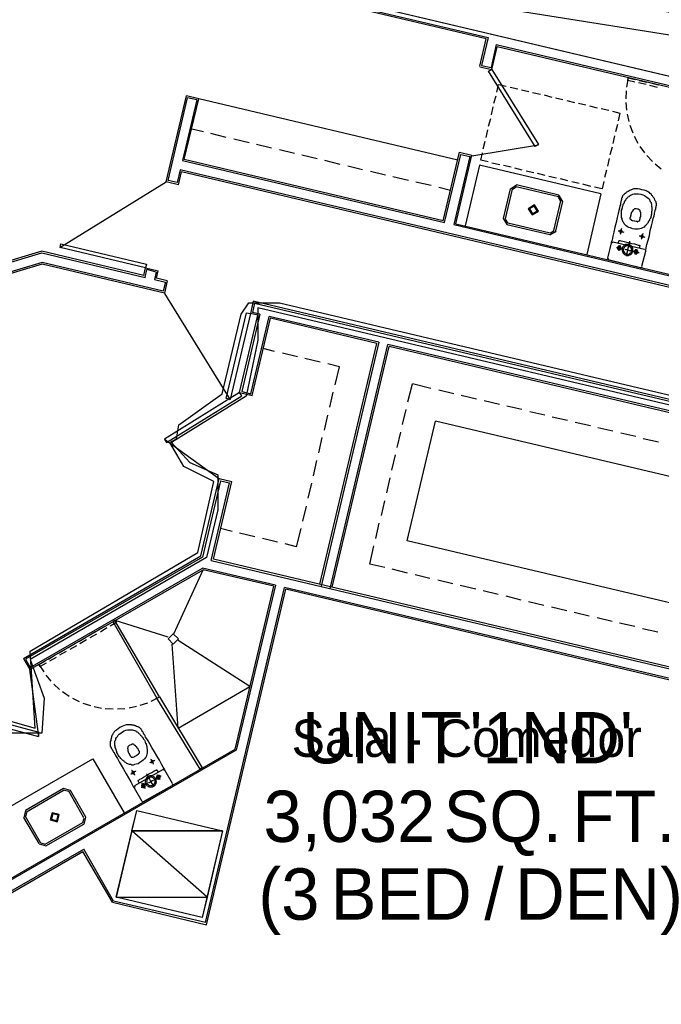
# Model space of a CAD drawing. Header units: feet. Extents: x -79 to 198, y -22 to 181.
# Tile 43 of 203: x 26 to 47, y 26 to 58. Entities that reach past the tile are written whole.
import ezdxf
from ezdxf.enums import TextEntityAlignment as Align

# ---------------------------------------------------------------- set-up
doc = ezdxf.new("R2010")
doc.units = ezdxf.units.FT
for name, color, linetype in [('A-AREA-COMUN', 252, 'CONTINUOUS'), ('A-AREA-UNIDAD', 30, 'CONTINUOUS'), ('A-LINEA', 7, 'CONTINUOUS'), ('A-MURO-CONCRETO', 8, 'CONTINUOUS'), ('A-NOMBRE-ESPACIO', 2, 'CONTINUOUS'), ('A-TEXTO-PDF', 3, 'CONTINUOUS')]:
    doc.layers.add(name, color=color, linetype=linetype)

msp = doc.modelspace()

# ---------------------------------------------------------------- linework, layer by layer
at = {"layer": 'A-AREA-COMUN'}
msp.add_lwpolyline([(24.32, 35.8044), (26.592, 35.1644), (26.432, 37.6356), (31.808, 40.8), (32.32, 43.0756), (31.36, 43.5556), (30.912, 44.32), (31.12, 44.4444), (31.2, 44.8889), (32.592, 45.8844), (33.2, 48.4444), (33.44, 48.8), (34.432, 48.8), (54.048, 44.16)], dxfattribs=at)
at = {"layer": 'A-AREA-UNIDAD'}
msp.add_lwpolyline([(53.92, 43.8756), (33.728, 48.64), (33.728, 47.6089), (33.36, 45.8133), (30.96, 44.32), (31.552, 43.68), (32.448, 43.2889), (32.448, 42.1689), (32.08, 40.64), (26.432, 37.3689), (26.88, 36.1244), (26.8, 35.0044), (25.76, 35.0044), (23.872, 35.4844), (21.28, 33.9556), (21.2, 33.6), (21.52, 33.4756), (21.408, 31.8756), (23.072, 28.9244), (23.392, 28.8356), (23.392, 28.4089), (25.28, 25.4756)], dxfattribs=at)
at = {"layer": 'A-LINEA'}
for p, q in [((32.32, 59.3911), (41.12, 57.3111)), ((41.0533, 57.2711), (32.36, 59.3244)), ((40.8533, 56.3911), (41.0533, 57.2711)), ((41.12, 57.3111), (40.9067, 56.4178)), ((41.3733, 57.0844), (41.2133, 56.3511)), ((41.24, 56.2844), (41.4133, 57.0178)), ((41.3733, 57.0844), (51.36, 54.7244)), ((51.2933, 54.6844), (41.4133, 57.0178)), ((40.8533, 56.3778), (41.24, 56.2844)), ((40.9067, 56.4178), (41.2133, 56.3511)), ((45.6133, 56.0178), (45.84, 55.9644)), ((45.96, 55.9378), (46.2133, 55.8844)), ((41.8267, 55.7244), (42.0667, 55.6711)), ((42.1867, 55.6311), (42.4267, 55.5778)), ((45.5467, 55.6044), (45.5333, 55.3511)), ((46.1867, 55.8044), (45.9467, 55.8578)), ((46.5467, 55.7111), (46.3067, 55.7778)), ((46.3333, 55.8578), (46.5733, 55.7911)), ((30.7867, 52.6844), (31.44, 55.4444)), ((30.8533, 52.7244), (31.48, 55.3778)), ((31.7733, 55.3111), (31.32, 53.3644)), ((31.3733, 53.4044), (31.84, 55.3511)), ((31.84, 55.3511), (31.44, 55.4444)), ((31.7733, 55.3111), (31.48, 55.3778)), ((40.1467, 53.3778), (31.84, 55.3511)), ((41.3067, 55.2044), (41.3733, 55.4444)), ((42.5467, 55.5511), (42.8, 55.4978)), ((42.92, 55.4711), (43.16, 55.4044)), ((43.28, 55.3778), (43.52, 55.3244)), ((43.64, 55.2978), (43.8933, 55.2311)), ((41.2267, 54.8311), (41.28, 55.0844)), ((44.0133, 55.2044), (44.2533, 55.1511)), ((44.3733, 55.1244), (44.6133, 55.0578)), ((44.7467, 55.0311), (44.9867, 54.9778)), ((45.5333, 55.2311), (45.56, 54.9778)), ((41.1333, 54.4711), (41.2, 54.7111)), ((45.5733, 54.8578), (45.6267, 54.6178)), ((31.9867, 54.2844), (31.6133, 54.3778)), ((41.0533, 54.1111), (41.1067, 54.3511)), ((45.2667, 54.5244), (45.2, 54.2844)), ((45.6667, 54.4978), (45.76, 54.2578)), ((32.72, 54.1111), (32.2267, 54.2311)), ((33.4533, 53.9378), (32.96, 54.0578)), ((45.1733, 54.1644), (45.12, 53.9111)), ((45.8, 54.1511), (45.92, 53.9244)), ((34.1733, 53.7644), (33.6933, 53.8844)), ((34.9067, 53.5911), (34.4267, 53.7111)), ((40.5946, 53.5205), (42.7353, 53.867)), ((40.96, 53.7378), (41.0267, 53.9911)), ((45.0933, 53.7911), (45.0267, 53.5511)), ((45.9867, 53.8178), (46.1333, 53.6178)), ((39.68, 51.4311), (31.3733, 53.4044)), ((35.64, 53.4178), (35.1467, 53.5378)), ((39.68, 51.4311), (40.2, 53.6311)), ((39.72, 51.3778), (40.24, 53.5644)), ((40.5333, 53.4978), (40.0133, 51.3111)), ((40.08, 51.3378), (40.6, 53.5378)), ((40.2, 53.6311), (40.6, 53.5378)), ((40.24, 53.5644), (40.5333, 53.4978)), ((45, 53.4311), (44.9467, 53.1911)), ((46.2133, 53.5244), (46.3867, 53.3378)), ((31.24, 53.0711), (31.1467, 52.6578)), ((59.1333, 46.4711), (31.24, 53.0711)), ((31.32, 53.3644), (39.72, 51.3778)), ((36.3733, 53.2444), (35.88, 53.3644)), ((37.0933, 53.0711), (36.6133, 53.1911)), ((40.84, 53.2178), (40.3867, 51.2711)), ((44.7333, 52.2978), (40.84, 53.2178)), ((41.4933, 53.2311), (41.24, 53.2844)), ((41.8533, 53.1511), (41.6133, 53.2044)), ((42.2133, 53.0578), (41.9733, 53.1244)), ((44.92, 53.0578), (44.8533, 52.8178)), ((46.48, 53.2578), (46.6667, 53.0978)), ((31.1867, 52.5911), (31.28, 53.0044)), ((59.1733, 46.4044), (31.28, 53.0044)), ((37.8267, 52.8978), (37.3467, 53.0178)), ((38.56, 52.7244), (38.0667, 52.8444)), ((42.5867, 52.9778), (42.3333, 53.0311)), ((42.9467, 52.8844), (42.7067, 52.9511)), ((43.3067, 52.8044), (43.0667, 52.8578)), ((43.68, 52.7111), (43.44, 52.7778)), ((30.7923, 52.675), (27.3828, 50.5701)), ((31.1867, 52.5911), (30.7867, 52.6844)), ((31.1467, 52.6578), (30.8533, 52.7244)), ((39.2933, 52.5644), (38.8, 52.6711)), ((39.9067, 52.4044), (39.5333, 52.4978)), ((41.8267, 52.4578), (41.6, 51.5111)), ((41.8933, 52.4444), (41.6667, 51.4978)), ((42.0317, 52.5733), (41.8311, 52.4495)), ((42.0164, 52.5084), (41.896, 52.4341)), ((43.3733, 52.2044), (42.0133, 52.5244)), ((43.3867, 52.2578), (42.0267, 52.5911)), ((44.04, 52.6311), (43.8, 52.6844)), ((44.4133, 52.5378), (44.16, 52.6044)), ((44.7733, 52.4578), (44.5333, 52.5111)), ((44.8267, 52.6978), (44.7733, 52.4578)), ((43.4506, 52.0681), (43.3764, 52.1884)), ((43.5155, 52.0527), (43.3917, 52.2533)), ((44.7333, 52.2978), (44.28, 50.3511)), ((43.2267, 51.1244), (43.4533, 52.0711)), ((43.2933, 51.1111), (43.52, 52.0578)), ((41.6045, 51.5028), (41.7283, 51.3023)), ((41.6694, 51.4875), (41.7436, 51.3671)), ((40.0133, 51.3111), (49.9867, 48.9511)), ((41.72, 51.3111), (43.0933, 50.9911)), ((41.7467, 51.3644), (43.1067, 51.0444)), ((43.1016, 50.9823), (43.3022, 51.1061)), ((43.117, 51.0471), (43.2373, 51.1214)), ((45.0667, 50.7244), (44.9467, 50.2311)), ((45.1241, 50.7499), (45.0679, 50.7152)), ((46.1333, 50.5111), (45.12, 50.7511)), ((26.8, 50.4578), (16.2133, 47.2844)), ((16.2267, 47.2311), (26.8, 50.4044)), ((30.08, 49.6844), (26.8, 50.4578)), ((26.8, 50.4044), (30.12, 49.6178)), ((44.9479, 50.2352), (44.9826, 50.179)), ((46.0533, 49.9778), (46.1733, 50.4578)), ((46.1854, 50.4537), (46.1507, 50.5099)), ((26.8133, 50.0978), (16.3067, 46.9378)), ((26.8133, 50.0444), (16.32, 46.8978)), ((30.6933, 49.1778), (26.8133, 50.0978)), ((30.7333, 49.1111), (26.8133, 50.0444)), ((44.9733, 50.1911), (46, 49.9378)), ((46.0093, 49.9257), (46.0654, 49.9604)), ((30.12, 49.6178), (30.1733, 49.8711)), ((30.4667, 49.7911), (30.1733, 49.8711)), ((30.4667, 49.7911), (30.4133, 49.5511)), ((30.48, 49.5911), (30.5333, 49.8311)), ((30.8267, 49.5111), (30.48, 49.5911)), ((30.4133, 49.5511), (30.7733, 49.4711)), ((30.7733, 49.4711), (30.6933, 49.1778)), ((30.8267, 49.5111), (30.7333, 49.1111)), ((30.7428, 49.1034), (32.8477, 45.6939)), ((33.5867, 48.8578), (33.4933, 48.4578)), ((33.6267, 48.7911), (33.56, 48.4978)), ((54.2267, 43.9778), (33.5867, 48.8578)), ((33.6267, 48.7911), (54.16, 43.9378)), ((33.1467, 45.9244), (33.7333, 48.4044)), ((33.8, 48.4444), (33.2133, 45.9644)), ((33.7333, 48.4044), (33.4933, 48.4578)), ((33.5067, 45.8844), (34.0933, 48.3644)), ((33.8, 48.4444), (33.56, 48.4978)), ((37.6133, 47.5378), (34.0933, 48.3644)), ((33.5467, 45.8311), (34.1333, 48.3111)), ((37.5467, 47.4978), (34.1333, 48.3111)), ((35.72, 39.7778), (37.5467, 47.4978)), ((37.6133, 47.5378), (35.76, 39.7111)), ((36.0533, 39.6444), (37.9067, 47.4711)), ((36.12, 39.6844), (37.9467, 47.4044)), ((53.8, 43.7111), (37.9067, 47.4711)), ((53.7333, 43.6711), (37.9467, 47.4044)), ((34.2667, 47.2444), (33.9067, 47.3378)), ((35, 47.0711), (34.52, 47.1911)), ((35.7333, 46.8978), (35.24, 47.0178)), ((36.3467, 46.7511), (35.9733, 46.8444)), ((36.2133, 46.1778), (36.3467, 46.7511)), ((38.5467, 45.6311), (38.6933, 46.2044)), ((39.28, 46.0578), (38.6933, 46.2044)), ((33.1467, 45.9244), (33.5467, 45.8311)), ((33.2133, 45.9644), (33.5067, 45.8844)), ((36.04, 45.4578), (36.1467, 45.9378)), ((40.0133, 45.8844), (39.5333, 46.0044)), ((40.7467, 45.7111), (40.2533, 45.8311)), ((41.48, 45.5378), (40.9867, 45.6578)), ((42.2, 45.3778), (41.72, 45.4844)), ((35.8667, 44.7244), (35.9733, 45.2044)), ((38.3733, 44.8978), (38.4933, 45.3778)), ((42.9333, 45.2044), (42.4533, 45.3111)), ((38.52, 41.1644), (39.4267, 45.0044)), ((51.3333, 42.1911), (39.4267, 45.0044)), ((43.6667, 45.0311), (43.1733, 45.1378)), ((44.4, 44.8578), (43.9067, 44.9644)), ((38.2, 44.1644), (38.32, 44.6578)), ((45.12, 44.6844), (44.64, 44.7911)), ((45.8533, 44.5111), (45.3733, 44.6178)), ((30.7424, 44.4294), (32.501, 43.1605)), ((35.6933, 43.9911), (35.8, 44.4844)), ((46.5867, 44.3378), (46.0933, 44.4444)), ((38.0267, 43.4311), (38.1467, 43.9244)), ((35.52, 43.2578), (35.6267, 43.7511)), ((31.9067, 40.6844), (32.4933, 43.1644)), ((32.5333, 43.0978), (31.96, 40.6444)), ((32.24, 40.5378), (32.8267, 43.0311)), ((32.3067, 40.5778), (32.8933, 43.0711)), ((32.4933, 43.1644), (32.8933, 43.0711)), ((32.5333, 43.0978), (32.8267, 43.0311)), ((35.3467, 42.5378), (35.4667, 43.0178)), ((37.8667, 42.7111), (37.9733, 43.1911)), ((37.6933, 41.9778), (37.8, 42.4578)), ((35.1733, 41.8044), (35.2933, 42.2844)), ((37.52, 41.2444), (37.6267, 41.7378)), ((32.9067, 41.4711), (32.5333, 41.5644)), ((33.64, 41.2978), (33.1467, 41.4178)), ((34.9733, 40.9778), (35.12, 41.5644)), ((34.36, 41.1244), (33.88, 41.2444)), ((34.9733, 40.9778), (34.6133, 41.0711)), ((47.5067, 39.0444), (38.52, 41.1644)), ((37.32, 40.4178), (37.4533, 41.0044)), ((26.2133, 37.3911), (31.9067, 40.6844)), ((31.96, 40.6444), (26.28, 37.3778)), ((32.24, 40.5378), (46.9867, 37.0578)), ((47.04, 37.0978), (32.3067, 40.5778)), ((26.4133, 37.0444), (31.9733, 40.2444)), ((26.4267, 37.1111), (31.96, 40.2978)), ((31.04, 38.1911), (31.9733, 40.2444)), ((34.2933, 39.7511), (31.96, 40.2978)), ((34.24, 39.7111), (31.9733, 40.2444)), ((37.8, 40.3111), (37.32, 40.4178)), ((38.5333, 40.1378), (38.04, 40.2578)), ((39.2533, 39.9644), (38.7733, 40.0844)), ((39.9867, 39.7911), (39.5067, 39.9111)), ((32.0533, 28.9244), (34.5867, 39.6711)), ((33, 34.4844), (34.24, 39.7111)), ((34.2933, 39.7511), (33.04, 34.4578)), ((46.9067, 36.7644), (34.5867, 39.6711)), ((46.9467, 36.6978), (34.6267, 39.6178)), ((40.72, 39.6178), (40.2267, 39.7378)), ((41.44, 39.4444), (40.96, 39.5644)), ((42.1733, 39.2711), (41.6933, 39.3911)), ((42.9067, 39.0978), (42.4133, 39.2178)), ((43.64, 38.9244), (43.1467, 39.0444)), ((44.36, 38.7511), (43.88, 38.8711)), ((30.8533, 38.0844), (29.16, 38.6178)), ((45.0933, 38.5778), (44.6133, 38.6978)), ((28.3067, 38.1378), (28.52, 38.2578)), ((28.6267, 38.3244), (28.8533, 38.4444)), ((28.8933, 38.3778), (28.68, 38.2444)), ((45.8267, 38.4178), (45.3333, 38.5244)), ((46.56, 38.2444), (46.0667, 38.3511)), ((27.9867, 37.9378), (28.2, 38.0711)), ((28.24, 37.9911), (28.0267, 37.8711)), ((28.56, 38.1778), (28.3467, 38.0578)), ((33.48, 36.4978), (31.1733, 37.9778)), ((27.3333, 37.5644), (27.5467, 37.6978)), ((27.5867, 37.6178), (27.3733, 37.4978)), ((27.6533, 37.7511), (27.88, 37.8844)), ((27.92, 37.8044), (27.7067, 37.6844)), ((31.1733, 35.1644), (30.9867, 37.8578)), ((26.2133, 37.3911), (26.4133, 37.0444)), ((26.28, 37.3778), (26.4267, 37.1111)), ((26.7067, 37.2044), (26.9067, 37.3244)), ((27.0133, 37.3778), (27.2267, 37.5111)), ((27.2667, 37.4311), (27.0533, 37.3111)), ((26.7028, 34.8887), (26.4217, 37.0389)), ((26.9333, 36.8578), (27.0933, 36.6711)), ((27.1867, 36.5778), (27.3733, 36.4044)), ((27.4667, 36.3378), (27.68, 36.1911)), ((31.1733, 35.1644), (33.48, 36.4978)), ((27.7867, 36.1244), (28, 36.0178)), ((30.3067, 36.0311), (30.5733, 36.1644)), ((30.5067, 36.1911), (30.5067, 36.1911)), ((30.56, 36.1111), (30.56, 36.1111)), ((28.12, 35.9644), (28.36, 35.8844)), ((28.48, 35.8578), (28.72, 35.8044)), ((28.84, 35.7911), (29.0933, 35.7778)), ((29.2267, 35.7778), (29.4667, 35.7911)), ((29.6, 35.8178), (29.84, 35.8711)), ((29.96, 35.8978), (30.2, 35.9778)), ((23.7867, 29.1778), (33, 34.4844)), ((33.04, 34.4578), (23.8133, 29.1378)), ((24.9733, 32.1778), (28.44, 34.1778)), ((28.44, 34.1778), (29.44, 32.4444)), ((30.6933, 33.8311), (29.7733, 33.3111)), ((30.7538, 33.8077), (30.69, 33.8249)), ((31, 33.3911), (30.7467, 33.8178)), ((31.88, 33.8978), (31.88, 33.8978)), ((27.4933, 33.2311), (26.28, 32.5244)), ((27.52, 33.1778), (26.3067, 32.4711)), ((27.7244, 33.161), (27.4968, 33.2222)), ((27.6666, 33.1277), (27.5301, 33.1644)), ((28.2133, 32.3111), (27.72, 33.1644)), ((29.76, 33.2444), (30.0133, 32.8178)), ((29.7834, 33.3049), (29.7662, 33.2411)), ((30.0667, 32.8044), (30.9867, 33.3244)), ((30.99, 33.3173), (31.0071, 33.3811)), ((28.1467, 32.2844), (27.6667, 33.1378)), ((30.0196, 32.8145), (30.0833, 32.7973)), ((26.2133, 32.2978), (26.7067, 31.4578)), ((26.2834, 32.5155), (26.2223, 32.2879)), ((26.2667, 32.3378), (26.76, 31.4844)), ((26.3167, 32.4578), (26.28, 32.3212)), ((28.1233, 32.1378), (28.16, 32.2744)), ((28.1566, 32.08), (28.2177, 32.3077)), ((26.9067, 31.4444), (28.12, 32.1378)), ((26.9333, 31.3911), (28.1467, 32.0844)), ((23.9733, 28.8711), (28.1467, 31.2844)), ((26.7156, 31.4479), (26.9432, 31.3867)), ((26.7734, 31.4812), (26.9099, 31.4445)), ((29.1067, 29.6178), (28.1467, 31.2844)), ((24, 28.8311), (28.12, 31.2044)), ((29.0667, 29.5778), (28.12, 31.2044)), ((32.0533, 28.9244), (29.1067, 29.6178))]:
    msp.add_line(p, q, dxfattribs=at)
for points in [[(29.96, 60.0978), (55.9867, 53.9378), (56.44, 55.8844), (30.4267, 62.0444), (29.96, 60.0978)], [(41.24, 56.2844), (42.7333, 53.8844), (42.6267, 53.8178), (41.1333, 56.2311), (41.24, 56.2844)], [(45.8267, 55.8844), (45.6, 55.9378), (45.6133, 56.0178), (45.56, 55.7244)], [(41.4, 55.5644), (41.4533, 55.8044), (41.6933, 55.7511)], [(45.1067, 54.9511), (45.3467, 54.8844), (45.2933, 54.6444)], [(40.08, 51.3378), (49.9467, 49.0044), (51.2933, 54.6844)], [(41.12, 53.3244), (40.88, 53.3778), (40.9333, 53.6178)], [(46.1733, 50.4578), (46.1733, 50.4844), (46.1867, 50.5644), (46.2133, 50.6711), (46.2533, 50.8178), (46.2933, 50.9644), (46.32, 51.1244), (46.36, 51.2711), (46.3867, 51.4044), (46.4133, 51.5111), (46.44, 51.5911), (46.4533, 51.6444), (46.4533, 51.6844), (46.4667, 51.7244), (46.4667, 51.7378), (46.48, 51.7511), (46.48, 51.7644), (46.48, 51.7778), (46.48, 51.7911), (46.4933, 51.8044), (46.4933, 51.8311), (46.4933, 51.8444), (46.4933, 51.8578), (46.5067, 51.8711), (46.5067, 51.8844), (46.5067, 51.8978), (46.5067, 51.9111), (46.52, 51.9244), (46.52, 51.9511), (46.52, 51.9644), (46.52, 51.9778), (46.52, 51.9911), (46.5067, 52.0044), (46.5067, 52.0178), (46.5067, 52.0444), (46.4933, 52.0578), (46.48, 52.0711), (46.48, 52.0844), (46.4667, 52.1111), (46.4533, 52.1244), (46.4533, 52.1378), (46.44, 52.1644), (46.4267, 52.1778), (46.4133, 52.1911), (46.4, 52.2178), (46.3867, 52.2311), (46.3733, 52.2444), (46.36, 52.2711), (46.3467, 52.2978), (46.32, 52.3111), (46.2933, 52.3378), (46.2667, 52.3511), (46.2267, 52.3778), (46.1867, 52.3911), (46.12, 52.4178), (46.0533, 52.4311), (45.9867, 52.4444), (45.92, 52.4578), (45.8667, 52.4578), (45.8267, 52.4578), (45.7867, 52.4578), (45.76, 52.4444), (45.72, 52.4311), (45.7067, 52.4311), (45.68, 52.4178), (45.6533, 52.4044), (45.64, 52.3911), (45.6133, 52.3778), (45.6, 52.3778), (45.5867, 52.3644), (45.56, 52.3511), (45.5467, 52.3378), (45.5333, 52.3244), (45.52, 52.3111), (45.5067, 52.3111), (45.4933, 52.2978), (45.48, 52.2844), (45.4667, 52.2711), (45.4533, 52.2578), (45.44, 52.2444), (45.4267, 52.2311), (45.4267, 52.2178), (45.4133, 52.2044), (45.4133, 52.1911), (45.4133, 52.1778), (45.4, 52.1644), (45.4, 52.1511), (45.4, 52.1378), (45.4, 52.1111), (45.3867, 52.0978), (45.3867, 52.0844), (45.3867, 52.0711), (45.3733, 52.0578), (45.3733, 52.0444), (45.3733, 52.0311), (45.3733, 52.0178), (45.36, 52.0044), (45.36, 51.9778), (45.36, 51.9511), (45.3467, 51.9111), (45.3333, 51.8444), (45.3067, 51.7644), (45.2933, 51.6711), (45.2533, 51.5378), (45.2267, 51.3778), (45.1867, 51.2311), (45.1467, 51.0711), (45.12, 50.9378), (45.0933, 50.8178), (45.0667, 50.7511), (45.0667, 50.7244)], [(45.7467, 51.1778), (45.68, 51.2044), (45.6267, 51.2178), (45.5867, 51.2444), (45.5467, 51.2711), (45.5067, 51.3111), (45.48, 51.3378), (45.4667, 51.3644), (45.4533, 51.3911), (45.44, 51.4178), (45.4267, 51.4444), (45.4133, 51.4711), (45.4133, 51.4978), (45.4133, 51.5111), (45.4, 51.5378), (45.4, 51.5644), (45.4, 51.5778), (45.4, 51.6044), (45.4, 51.6178), (45.4, 51.6444), (45.4, 51.6578), (45.4, 51.6844), (45.4, 51.7111), (45.4, 51.7244), (45.4, 51.7511), (45.4, 51.7778), (45.4133, 51.8044), (45.4133, 51.8311), (45.4267, 51.8578), (45.4267, 51.8844), (45.44, 51.9111), (45.4533, 51.9378), (45.4533, 51.9644), (45.4667, 51.9911), (45.48, 52.0044), (45.4933, 52.0311), (45.4933, 52.0444), (45.5067, 52.0711), (45.52, 52.0844), (45.5333, 52.0978), (45.5333, 52.1111), (45.5467, 52.1244), (45.56, 52.1511), (45.5733, 52.1644), (45.5867, 52.1778), (45.6, 52.1911), (45.6133, 52.2044), (45.64, 52.2178), (45.6533, 52.2311), (45.68, 52.2578), (45.72, 52.2711), (45.76, 52.2844), (45.8, 52.2978), (45.84, 52.2978), (45.8933, 52.2978), (45.9467, 52.2978), (46.0133, 52.2844), (46.08, 52.2711), (46.1333, 52.2444), (46.1733, 52.2178), (46.2133, 52.1911), (46.2533, 52.1644), (46.28, 52.1378), (46.2933, 52.1111), (46.3067, 52.0844), (46.32, 52.0578), (46.3333, 52.0311), (46.3467, 52.0178), (46.3467, 51.9911), (46.36, 51.9778), (46.36, 51.9511), (46.36, 51.9378), (46.36, 51.9244), (46.36, 51.8978), (46.3733, 51.8844), (46.3733, 51.8578), (46.3733, 51.8444), (46.3733, 51.8178), (46.3733, 51.8044), (46.3733, 51.7778), (46.3733, 51.7511), (46.36, 51.7244), (46.36, 51.6978), (46.36, 51.6711), (46.36, 51.6444), (46.3467, 51.6178), (46.3467, 51.5911), (46.3333, 51.5644), (46.3333, 51.5378), (46.32, 51.5111), (46.3067, 51.4844), (46.2933, 51.4711), (46.2933, 51.4444), (46.28, 51.4311), (46.2667, 51.4178), (46.2533, 51.3911), (46.2533, 51.3778), (46.24, 51.3644), (46.2267, 51.3511), (46.2133, 51.3244), (46.2, 51.3111), (46.1867, 51.2978), (46.16, 51.2711), (46.1467, 51.2578), (46.12, 51.2311), (46.0933, 51.2178), (46.0667, 51.2044), (46.0267, 51.1911), (45.9867, 51.1778), (45.9333, 51.1644), (45.88, 51.1644), (45.8267, 51.1644), (45.76, 51.1778)], [(42.4045, 51.8228), (42.5283, 51.6223), (42.7289, 51.7461), (42.605, 51.9466), (42.4045, 51.8228)], [(42.4434, 51.8136), (42.5375, 51.6612), (42.6899, 51.7553), (42.5958, 51.9077), (42.4434, 51.8136)], [(45.92, 51.4044), (45.92, 51.4178), (45.9333, 51.4178), (45.9467, 51.4178), (45.96, 51.4311), (45.9733, 51.4311), (45.9733, 51.4444), (45.9867, 51.4444), (45.9867, 51.4578), (45.9867, 51.4711), (45.9867, 51.4844), (46, 51.4978), (46, 51.5111), (46, 51.5244), (46, 51.5511), (46.0133, 51.5644), (46.0133, 51.5778), (46.0133, 51.5911), (46.0133, 51.6044), (46.0133, 51.6178), (46.0133, 51.6311), (46.0133, 51.6444), (46.0133, 51.6578), (46.0133, 51.6711), (46.0133, 51.6844), (46.0133, 51.6978), (46.0133, 51.7111), (46, 51.7244), (46, 51.7378), (46, 51.7644), (45.9867, 51.7778), (45.96, 51.7911), (45.9333, 51.8044), (45.9067, 51.8044), (45.8667, 51.8178), (45.84, 51.8178), (45.8133, 51.8178), (45.8, 51.8044), (45.7867, 51.7911), (45.7733, 51.7911), (45.76, 51.7778), (45.76, 51.7644), (45.76, 51.7511), (45.7467, 51.7511), (45.7467, 51.7378), (45.7333, 51.7244), (45.72, 51.7111), (45.72, 51.6978), (45.7067, 51.6978), (45.7067, 51.6844), (45.7067, 51.6711), (45.7067, 51.6578), (45.6933, 51.6444), (45.6933, 51.6311), (45.6933, 51.6178), (45.6933, 51.6044), (45.68, 51.5911), (45.68, 51.5778), (45.68, 51.5644), (45.68, 51.5511), (45.6667, 51.5378), (45.6667, 51.5244), (45.6667, 51.5111), (45.6667, 51.4978), (45.68, 51.4978), (45.68, 51.4844), (45.6933, 51.4844), (45.6933, 51.4711), (45.7067, 51.4578), (45.72, 51.4578), (45.7333, 51.4444), (45.76, 51.4444), (45.8, 51.4311), (45.8267, 51.4311), (45.8667, 51.4178), (45.8933, 51.4178), (45.9067, 51.4044), (45.92, 51.4044)], [(45.4, 51.1911), (45.3867, 51.1644), (45.3867, 51.1378), (45.3733, 51.1111), (45.3733, 51.0844), (45.36, 51.0578), (45.36, 51.0311), (45.36, 51.0178), (45.3467, 51.0044)], [(45.2933, 51.1111), (45.3067, 51.1111), (45.3333, 51.1111), (45.36, 51.0978), (45.3867, 51.0978), (45.4267, 51.0844), (45.44, 51.0844), (45.4667, 51.0711)], [(45.3867, 51.1378), (45.3733, 51.1378), (45.36, 51.1244), (45.3467, 51.1244), (45.3467, 51.1111), (45.3333, 51.1111), (45.3333, 51.0978), (45.3467, 51.0844), (45.3467, 51.0711), (45.36, 51.0711), (45.36, 51.0578), (45.3733, 51.0578), (45.3867, 51.0578), (45.3867, 51.0711), (45.4, 51.0711), (45.4, 51.0844), (45.4133, 51.0844), (45.4133, 51.0978), (45.4133, 51.1111), (45.4, 51.1111), (45.4, 51.1244), (45.3867, 51.1244), (45.3867, 51.1378)], [(45.96, 50.9511), (45.9733, 50.9511), (45.9867, 50.9511), (46.0133, 50.9511), (46.04, 50.9378), (46.0667, 50.9244), (46.1067, 50.9244), (46.12, 50.9244), (46.1467, 50.9111)], [(46.0667, 50.9644), (46.0533, 50.9778), (46.04, 50.9644), (46.0267, 50.9644), (46.0267, 50.9511), (46.0133, 50.9378), (46.0133, 50.9244), (46.0267, 50.9244), (46.0267, 50.9111), (46.04, 50.9111), (46.04, 50.8978), (46.0533, 50.8978), (46.0667, 50.8978), (46.0667, 50.9111), (46.08, 50.9111), (46.08, 50.9244), (46.0933, 50.9244), (46.0933, 50.9378), (46.0933, 50.9511), (46.08, 50.9511), (46.08, 50.9644), (46.0667, 50.9644)], [(46.08, 51.0311), (46.08, 51.0178), (46.0667, 51.0044), (46.0667, 50.9778), (46.0533, 50.9511), (46.0533, 50.9244), (46.04, 50.8978), (46.04, 50.8711), (46.04, 50.8578), (46.0267, 50.8444)], [(30.1333, 49.9244), (27.3867, 50.5778), (27.4133, 50.6978), (30.16, 50.0444), (30.1333, 49.9244)], [(45.24, 50.5778), (45.2667, 50.5778), (45.2933, 50.5644), (45.3333, 50.5644), (45.3733, 50.5511), (45.4, 50.5378), (45.4267, 50.5378), (45.4533, 50.5378), (45.4667, 50.5244)], [(45.3333, 50.6178), (45.32, 50.6178), (45.3067, 50.6178), (45.2933, 50.6178), (45.2933, 50.6044), (45.28, 50.6044), (45.28, 50.5911), (45.2667, 50.5911), (45.2667, 50.5778), (45.2667, 50.5644), (45.2667, 50.5511), (45.2667, 50.5378), (45.28, 50.5244), (45.2933, 50.5111), (45.3067, 50.5111), (45.32, 50.4978), (45.3333, 50.4978), (45.3467, 50.5111), (45.36, 50.5111), (45.3733, 50.5244), (45.3867, 50.5378), (45.3867, 50.5511), (45.3867, 50.5644), (45.3867, 50.5778), (45.3733, 50.5911), (45.3733, 50.6044), (45.36, 50.6044), (45.36, 50.6178), (45.3467, 50.6178), (45.3333, 50.6178)], [(45.2933, 50.7111), (45.2933, 50.7244), (45.2933, 50.7378), (45.3067, 50.7511), (45.3067, 50.7644), (45.3067, 50.7778), (45.3067, 50.7911), (45.32, 50.7911), (45.32, 50.8044), (45.3333, 50.8044), (45.3467, 50.8044), (45.3733, 50.7911), (45.44, 50.7778), (45.52, 50.7644), (45.6133, 50.7378), (45.72, 50.7111), (45.8133, 50.6978), (45.88, 50.6711), (45.9333, 50.6578), (45.96, 50.6578), (45.9733, 50.6578), (45.9733, 50.6444), (45.9867, 50.6444), (45.9867, 50.6311), (45.9867, 50.6178), (45.9733, 50.6044), (45.9733, 50.5911), (45.9733, 50.5778), (45.9733, 50.5644), (45.96, 50.5511)], [(45.3333, 50.5911), (45.32, 50.5911), (45.3067, 50.5911), (45.3067, 50.5778), (45.2933, 50.5778), (45.2933, 50.5644), (45.2933, 50.5511), (45.3067, 50.5378), (45.32, 50.5378), (45.3333, 50.5378), (45.3467, 50.5378), (45.3467, 50.5511), (45.36, 50.5511), (45.36, 50.5644), (45.36, 50.5778), (45.3467, 50.5778), (45.3467, 50.5911), (45.3333, 50.5911)], [(45.3467, 50.6578), (45.3467, 50.6444), (45.3467, 50.6311), (45.3333, 50.6044), (45.3333, 50.5778), (45.32, 50.5511), (45.32, 50.5244), (45.3067, 50.4978), (45.3067, 50.4844), (45.3067, 50.4711)], [(45.6267, 50.6711), (45.6, 50.6711), (45.5733, 50.6711), (45.5333, 50.6711), (45.5067, 50.6578), (45.48, 50.6444), (45.4667, 50.6178), (45.44, 50.6044), (45.4267, 50.5778), (45.4133, 50.5378), (45.4133, 50.5111), (45.4133, 50.4844), (45.4267, 50.4444), (45.44, 50.4178), (45.4533, 50.3911), (45.4667, 50.3778), (45.4933, 50.3511), (45.52, 50.3378), (45.5467, 50.3244), (45.5867, 50.3244), (45.6133, 50.3244), (45.64, 50.3378), (45.6667, 50.3378), (45.6933, 50.3644), (45.72, 50.3778), (45.7333, 50.4044), (45.7467, 50.4311), (45.76, 50.4578), (45.76, 50.4978), (45.76, 50.5244), (45.76, 50.5511), (45.7467, 50.5778), (45.7333, 50.6044), (45.7067, 50.6311), (45.6933, 50.6444), (45.6667, 50.6578), (45.6267, 50.6711)], [(45.6267, 50.6311), (45.6, 50.6311), (45.5733, 50.6311), (45.5467, 50.6311), (45.5333, 50.6178), (45.5067, 50.6044), (45.4933, 50.5911), (45.48, 50.5778), (45.4667, 50.5511), (45.4533, 50.5244), (45.4533, 50.5111), (45.4533, 50.4844), (45.4667, 50.4578), (45.4667, 50.4444), (45.48, 50.4178), (45.4933, 50.4044), (45.52, 50.3911), (45.5333, 50.3778), (45.56, 50.3644), (45.5867, 50.3644), (45.6133, 50.3644), (45.6267, 50.3644), (45.6533, 50.3778), (45.6667, 50.3911), (45.6933, 50.4044), (45.7067, 50.4178), (45.72, 50.4444), (45.72, 50.4711), (45.7333, 50.4978), (45.72, 50.5111), (45.72, 50.5378), (45.7067, 50.5644), (45.7067, 50.5778), (45.68, 50.5911), (45.6667, 50.6178), (45.64, 50.6178), (45.6267, 50.6311)], [(45.6533, 50.7778), (45.6533, 50.7511), (45.64, 50.7111), (45.6267, 50.6578), (45.6133, 50.5778), (45.5867, 50.5111), (45.5733, 50.4311), (45.56, 50.3778), (45.5467, 50.3378), (45.5467, 50.3244)], [(45.5067, 50.5244), (45.52, 50.5111), (45.5333, 50.5111), (45.56, 50.5111), (45.5867, 50.4978), (45.6133, 50.4978), (45.64, 50.4844), (45.6667, 50.4844), (45.68, 50.4844), (45.6933, 50.4711)], [(45.7333, 50.4711), (45.7467, 50.4578), (45.76, 50.4578), (45.7867, 50.4578), (45.8267, 50.4444), (45.8667, 50.4311), (45.8933, 50.4311), (45.9333, 50.4178), (45.9467, 50.4178), (45.96, 50.4178)], [(45.88, 50.4978), (45.8667, 50.4978), (45.8533, 50.4978), (45.84, 50.4978), (45.84, 50.4844), (45.8267, 50.4844), (45.8133, 50.4711), (45.8, 50.4578), (45.8, 50.4444), (45.8, 50.4311), (45.8, 50.4178), (45.8133, 50.4044), (45.8133, 50.3911), (45.8267, 50.3911), (45.84, 50.3778), (45.8533, 50.3778), (45.8667, 50.3778), (45.88, 50.3778), (45.8933, 50.3778), (45.8933, 50.3911), (45.9067, 50.3911), (45.9067, 50.4044), (45.92, 50.4178), (45.92, 50.4311), (45.92, 50.4444), (45.92, 50.4578), (45.9067, 50.4711), (45.9067, 50.4844), (45.8933, 50.4844), (45.88, 50.4844), (45.88, 50.4978)], [(45.8667, 50.4711), (45.8533, 50.4711), (45.84, 50.4578), (45.8267, 50.4444), (45.8267, 50.4311), (45.8267, 50.4178), (45.84, 50.4178), (45.84, 50.4044), (45.8533, 50.4044), (45.8667, 50.4044), (45.88, 50.4044), (45.88, 50.4178), (45.8933, 50.4178), (45.8933, 50.4311), (45.8933, 50.4444), (45.8933, 50.4578), (45.88, 50.4578), (45.88, 50.4711), (45.8667, 50.4711)], [(45.88, 50.5244), (45.88, 50.5111), (45.8667, 50.4844), (45.8667, 50.4578), (45.8533, 50.4178), (45.8533, 50.3911), (45.84, 50.3644), (45.84, 50.3511)], [(30.08, 49.6844), (30.1333, 49.9244), (30.5333, 49.8311)], [(33.4933, 48.4578), (32.84, 45.6978), (32.72, 45.7378), (33.3733, 48.4844), (33.4933, 48.4578)], [(33.1467, 45.9244), (30.7333, 44.4311), (30.8, 44.3244), (33.2133, 45.8178), (33.1467, 45.9244)], [(29.0667, 29.5778), (32.08, 28.8578), (34.6267, 39.6178)], [(28.96, 38.5111), (29.16, 38.6178), (29.2, 38.5511), (29, 38.4311)], [(29.08, 38.5778), (30.4933, 36.1244), (30.5733, 36.1644), (29.1467, 38.6178), (29.08, 38.5778)], [(29.1333, 38.5644), (29.1333, 38.5644), (29.1333, 38.5644)], [(31.1867, 38.0244), (31.02, 38.1911), (30.8533, 38.0244), (31.02, 37.8578), (31.1867, 38.0244)], [(26.9467, 37.2444), (26.7467, 37.1378), (26.7067, 37.2044), (26.8667, 36.9644)], [(31.88, 33.8444), (30.4933, 36.1244), (30.5733, 36.1644), (31.9467, 33.8844), (31.88, 33.8444)], [(23.96, 35.6311), (26.6933, 34.8978), (26.72, 35.0178), (23.9867, 35.7511), (23.96, 35.6311)], [(30.7467, 33.8178), (30.7333, 33.8444), (30.6933, 33.9111), (30.64, 34.0044), (30.5733, 34.1378), (30.4933, 34.2711), (30.4133, 34.4044), (30.3333, 34.5378), (30.2667, 34.6578), (30.2133, 34.7511), (30.1733, 34.8178), (30.1333, 34.8711), (30.12, 34.9111), (30.1067, 34.9378), (30.0933, 34.9511), (30.08, 34.9644), (30.08, 34.9778), (30.08, 34.9911), (30.0667, 34.9911), (30.0667, 35.0044), (30.0533, 35.0178), (30.0533, 35.0311), (30.04, 35.0444), (30.0267, 35.0578), (30.0267, 35.0711), (30.0133, 35.0844), (30.0133, 35.0978), (30, 35.1111), (29.9867, 35.1244), (29.9867, 35.1378), (29.9733, 35.1511), (29.96, 35.1644), (29.9467, 35.1644), (29.9333, 35.1778), (29.92, 35.1911), (29.9067, 35.1911), (29.8933, 35.2044), (29.88, 35.2044), (29.8533, 35.2178), (29.84, 35.2178), (29.8133, 35.2311), (29.8, 35.2311), (29.7867, 35.2444), (29.76, 35.2444), (29.7467, 35.2578), (29.72, 35.2578), (29.6933, 35.2578), (29.68, 35.2711), (29.6533, 35.2711), (29.6267, 35.2711), (29.5867, 35.2711), (29.56, 35.2711), (29.52, 35.2711), (29.48, 35.2578), (29.4267, 35.2311), (29.3733, 35.2178), (29.3067, 35.1778), (29.2533, 35.1378), (29.2, 35.0978), (29.16, 35.0711), (29.12, 35.0444), (29.1067, 35.0044), (29.08, 34.9778), (29.0667, 34.9511), (29.0533, 34.9244), (29.0533, 34.9111), (29.04, 34.8844), (29.04, 34.8578), (29.0267, 34.8444), (29.0267, 34.8178), (29.0133, 34.8044), (29.0133, 34.7778), (29.0133, 34.7644), (29, 34.7378), (29, 34.7244), (29, 34.7111), (29, 34.6844), (29, 34.6711), (29, 34.6578), (29, 34.6311), (29, 34.6178), (29, 34.6044), (29, 34.5911), (29, 34.5778), (29.0133, 34.5644), (29.0133, 34.5511), (29.0267, 34.5378), (29.0267, 34.5244), (29.04, 34.5111), (29.0533, 34.4978), (29.0533, 34.4844), (29.0667, 34.4711), (29.0667, 34.4578), (29.08, 34.4444), (29.08, 34.4311), (29.0933, 34.4178), (29.0933, 34.4044), (29.1067, 34.4044), (29.1067, 34.3911), (29.12, 34.3778), (29.1333, 34.3511), (29.16, 34.3111), (29.1867, 34.2578), (29.2267, 34.1911), (29.28, 34.0844), (29.3467, 33.9778), (29.4267, 33.8444), (29.5067, 33.6978), (29.5867, 33.5644), (29.6533, 33.4444), (29.7067, 33.3378), (29.7467, 33.2711), (29.76, 33.2444)], [(29.9467, 34.0578), (29.8933, 34.0178), (29.8267, 34.0044), (29.7733, 33.9911), (29.7333, 33.9778), (29.6933, 33.9778), (29.6533, 33.9911), (29.6133, 33.9911), (29.5867, 34.0044), (29.56, 34.0178), (29.5333, 34.0311), (29.5067, 34.0444), (29.4933, 34.0578), (29.4667, 34.0711), (29.4533, 34.0844), (29.44, 34.0978), (29.4267, 34.1111), (29.4133, 34.1244), (29.3867, 34.1378), (29.3733, 34.1511), (29.36, 34.1644), (29.3467, 34.1778), (29.3333, 34.1911), (29.32, 34.2178), (29.3067, 34.2311), (29.28, 34.2578), (29.2667, 34.2844), (29.2533, 34.2978), (29.24, 34.3244), (29.2267, 34.3511), (29.2133, 34.3778), (29.2133, 34.4044), (29.2, 34.4311), (29.1867, 34.4578), (29.1867, 34.4711), (29.1733, 34.4978), (29.1733, 34.5111), (29.16, 34.5378), (29.16, 34.5511), (29.16, 34.5778), (29.16, 34.5911), (29.1467, 34.6044), (29.1467, 34.6311), (29.1467, 34.6444), (29.1467, 34.6711), (29.1467, 34.6844), (29.1467, 34.7111), (29.1467, 34.7378), (29.16, 34.7644), (29.1733, 34.7911), (29.1733, 34.8311), (29.2, 34.8578), (29.2267, 34.8978), (29.2533, 34.9378), (29.28, 34.9644), (29.3333, 35.0044), (29.3867, 35.0444), (29.44, 35.0711), (29.4933, 35.0978), (29.5467, 35.1111), (29.6, 35.1111), (29.64, 35.1111), (29.68, 35.1111), (29.7067, 35.1111), (29.7467, 35.0978), (29.7733, 35.0844), (29.7867, 35.0844), (29.8133, 35.0711), (29.8267, 35.0578), (29.8533, 35.0444), (29.8667, 35.0444), (29.88, 35.0311), (29.8933, 35.0178), (29.9067, 35.0044), (29.92, 34.9911), (29.9333, 34.9778), (29.9467, 34.9644), (29.96, 34.9511), (29.9733, 34.9378), (30, 34.9111), (30.0133, 34.8978), (30.0267, 34.8711), (30.04, 34.8578), (30.0533, 34.8311), (30.0667, 34.8044), (30.0933, 34.7778), (30.1067, 34.7511), (30.12, 34.7378), (30.12, 34.7111), (30.1333, 34.6844), (30.1467, 34.6711), (30.1467, 34.6444), (30.16, 34.6178), (30.16, 34.6044), (30.1733, 34.5778), (30.1733, 34.5644), (30.1733, 34.5378), (30.1733, 34.5244), (30.1867, 34.4978), (30.1867, 34.4844), (30.1867, 34.4578), (30.1867, 34.4311), (30.1867, 34.4044), (30.1867, 34.3778), (30.1867, 34.3511), (30.1733, 34.3244), (30.16, 34.2844), (30.1467, 34.2444), (30.1333, 34.2178), (30.0933, 34.1778), (30.0533, 34.1378), (30.0133, 34.0978), (29.9467, 34.0578)], [(29.9067, 34.3378), (29.92, 34.3378), (29.92, 34.3511), (29.9333, 34.3644), (29.9333, 34.3778), (29.9333, 34.3911), (29.9333, 34.4044), (29.9333, 34.4178), (29.92, 34.4311), (29.92, 34.4444), (29.9067, 34.4578), (29.9067, 34.4711), (29.8933, 34.4844), (29.8933, 34.4978), (29.88, 34.5111), (29.8667, 34.5244), (29.8667, 34.5378), (29.8533, 34.5378), (29.8533, 34.5511), (29.84, 34.5644), (29.8267, 34.5778), (29.8133, 34.5778), (29.8133, 34.5911), (29.8, 34.5911), (29.8, 34.6044), (29.7867, 34.6044), (29.7733, 34.6178), (29.76, 34.6311), (29.7467, 34.6444), (29.7333, 34.6444), (29.7067, 34.6444), (29.6933, 34.6444), (29.6667, 34.6311), (29.6267, 34.6178), (29.6, 34.6044), (29.5733, 34.5778), (29.56, 34.5644), (29.56, 34.5378), (29.5467, 34.5244), (29.5467, 34.5111), (29.56, 34.4978), (29.56, 34.4844), (29.56, 34.4711), (29.56, 34.4578), (29.56, 34.4444), (29.56, 34.4311), (29.56, 34.4178), (29.5733, 34.4178), (29.5733, 34.4044), (29.5733, 34.3911), (29.5733, 34.3778), (29.5867, 34.3778), (29.5867, 34.3644), (29.6, 34.3511), (29.6, 34.3378), (29.6133, 34.3244), (29.6133, 34.3111), (29.6267, 34.2978), (29.6267, 34.2844), (29.64, 34.2844), (29.64, 34.2711), (29.6533, 34.2578), (29.6533, 34.2444), (29.6667, 34.2444), (29.6667, 34.2311), (29.68, 34.2311), (29.6933, 34.2311), (29.7067, 34.2311), (29.72, 34.2311), (29.7333, 34.2311), (29.76, 34.2444), (29.7733, 34.2578), (29.8133, 34.2711), (29.84, 34.2844), (29.8667, 34.3111), (29.8933, 34.3244), (29.9067, 34.3378)], [(30.2667, 34.0444), (30.28, 34.0578), (30.3067, 34.0711), (30.3333, 34.0844), (30.36, 34.0978), (30.3867, 34.1111), (30.4, 34.1244), (30.4133, 34.1244), (30.4267, 34.1378)], [(30.2933, 34.1644), (30.3067, 34.1511), (30.32, 34.1244), (30.3333, 34.0978), (30.3467, 34.0711), (30.36, 34.0444), (30.3733, 34.0311), (30.3733, 34.0178), (30.3867, 34.0044)], [(30.32, 34.1111), (30.3067, 34.1111), (30.3067, 34.0978), (30.3067, 34.0844), (30.3067, 34.0711), (30.3067, 34.0578), (30.32, 34.0578), (30.3333, 34.0578), (30.3333, 34.0444), (30.3467, 34.0578), (30.36, 34.0578), (30.3733, 34.0711), (30.3733, 34.0844), (30.3733, 34.0978), (30.36, 34.1111), (30.3467, 34.1244), (30.3333, 34.1244), (30.32, 34.1244), (30.32, 34.1111)], [(29.6533, 33.6978), (29.6667, 33.6978), (29.68, 33.6978), (29.6933, 33.7111), (29.72, 33.7378), (29.7467, 33.7511), (29.7733, 33.7644), (29.8, 33.7778), (29.8133, 33.7778), (29.8133, 33.7911)], [(29.68, 33.8178), (29.6933, 33.8178), (29.6933, 33.8044), (29.7067, 33.7778), (29.72, 33.7511), (29.7333, 33.7244), (29.76, 33.6978), (29.76, 33.6844), (29.7733, 33.6711), (29.7733, 33.6578)], [(29.9333, 33.4044), (29.92, 33.4178), (29.92, 33.4444), (29.9067, 33.4444), (29.9067, 33.4578), (29.8933, 33.4711), (29.8933, 33.4844), (29.9067, 33.4844), (29.9067, 33.4978), (29.92, 33.4978), (29.9467, 33.5244), (30, 33.5511), (30.0667, 33.5911), (30.16, 33.6444), (30.24, 33.6978), (30.3333, 33.7378), (30.4, 33.7778), (30.44, 33.8044), (30.4667, 33.8178), (30.48, 33.8311), (30.48, 33.8178), (30.4933, 33.8178), (30.5067, 33.8044), (30.5067, 33.7911), (30.52, 33.7778), (30.52, 33.7644), (30.5333, 33.7511), (30.5333, 33.7378)], [(29.72, 33.7644), (29.7067, 33.7644), (29.7067, 33.7511), (29.6933, 33.7511), (29.6933, 33.7378), (29.6933, 33.7244), (29.7067, 33.7244), (29.7067, 33.7111), (29.72, 33.7111), (29.72, 33.6978), (29.7333, 33.6978), (29.7467, 33.6978), (29.7467, 33.7111), (29.76, 33.7111), (29.76, 33.7244), (29.7733, 33.7378), (29.76, 33.7511), (29.76, 33.7644), (29.7467, 33.7644), (29.7333, 33.7778), (29.72, 33.7644)], [(30.2133, 33.6044), (30.1867, 33.5911), (30.16, 33.5644), (30.1467, 33.5378), (30.1333, 33.5111), (30.12, 33.4844), (30.12, 33.4578), (30.12, 33.4178), (30.1333, 33.3911), (30.1467, 33.3644), (30.16, 33.3378), (30.1867, 33.3111), (30.2133, 33.2978), (30.24, 33.2844), (30.2667, 33.2844), (30.2933, 33.2711), (30.3333, 33.2844), (30.36, 33.2844), (30.3867, 33.2978), (30.4133, 33.3244), (30.44, 33.3378), (30.4533, 33.3644), (30.4667, 33.3911), (30.4667, 33.4178), (30.48, 33.4444), (30.4667, 33.4844), (30.4667, 33.5111), (30.4533, 33.5378), (30.44, 33.5644), (30.4133, 33.5911), (30.3867, 33.6044), (30.36, 33.6178), (30.3333, 33.6311), (30.3067, 33.6311), (30.2667, 33.6311), (30.24, 33.6178), (30.2133, 33.6044)], [(30.16, 33.6978), (30.1733, 33.6844), (30.1867, 33.6444), (30.2133, 33.5911), (30.2533, 33.5244), (30.2933, 33.4578), (30.3333, 33.3911), (30.36, 33.3378), (30.3867, 33.2978), (30.3867, 33.2844)], [(30.24, 33.5644), (30.2133, 33.5511), (30.2, 33.5378), (30.1867, 33.5244), (30.1733, 33.4978), (30.1733, 33.4711), (30.16, 33.4578), (30.1733, 33.4311), (30.1733, 33.4044), (30.1867, 33.3778), (30.2, 33.3644), (30.2133, 33.3511), (30.24, 33.3378), (30.2533, 33.3244), (30.28, 33.3244), (30.3067, 33.3111), (30.32, 33.3244), (30.3467, 33.3244), (30.3733, 33.3378), (30.3867, 33.3511), (30.4, 33.3644), (30.4133, 33.3778), (30.4267, 33.4044), (30.44, 33.4311), (30.44, 33.4444), (30.44, 33.4711), (30.4267, 33.4978), (30.4133, 33.5244), (30.4, 33.5378), (30.3867, 33.5511), (30.3733, 33.5644), (30.3467, 33.5778), (30.32, 33.5911), (30.3067, 33.5911), (30.28, 33.5911), (30.2533, 33.5778), (30.24, 33.5644)], [(30.2267, 33.4044), (30.24, 33.4178), (30.2533, 33.4178), (30.2667, 33.4311), (30.2933, 33.4444), (30.32, 33.4578), (30.3467, 33.4844), (30.3733, 33.4844), (30.3867, 33.4978)], [(30.4267, 33.5244), (30.44, 33.5244), (30.4533, 33.5378), (30.48, 33.5511), (30.5067, 33.5644), (30.5467, 33.5911), (30.5733, 33.6044), (30.6, 33.6178), (30.6133, 33.6311), (30.6267, 33.6311)], [(30.5067, 33.6444), (30.5067, 33.6311), (30.4933, 33.6311), (30.4933, 33.6178), (30.48, 33.6044), (30.48, 33.5911), (30.48, 33.5778), (30.48, 33.5644), (30.4933, 33.5644), (30.4933, 33.5511), (30.5067, 33.5378), (30.52, 33.5378), (30.5333, 33.5244), (30.5467, 33.5244), (30.56, 33.5378), (30.5733, 33.5378), (30.5867, 33.5511), (30.5867, 33.5644), (30.6, 33.5644), (30.6, 33.5778), (30.6, 33.5911), (30.6, 33.6044), (30.5867, 33.6178), (30.5867, 33.6311), (30.5733, 33.6311), (30.5733, 33.6444), (30.56, 33.6444), (30.5467, 33.6444), (30.5333, 33.6444), (30.52, 33.6444), (30.5067, 33.6444)], [(30.4933, 33.6711), (30.5067, 33.6578), (30.52, 33.6311), (30.5333, 33.6044), (30.5467, 33.5778), (30.56, 33.5511), (30.5733, 33.5378), (30.5867, 33.5111)], [(30.52, 33.6178), (30.52, 33.6044), (30.5067, 33.6044), (30.5067, 33.5911), (30.5067, 33.5778), (30.52, 33.5644), (30.5333, 33.5644), (30.5467, 33.5644), (30.56, 33.5644), (30.5733, 33.5778), (30.5733, 33.5911), (30.5733, 33.6044), (30.56, 33.6044), (30.56, 33.6178), (30.5467, 33.6178), (30.5333, 33.6178), (30.52, 33.6178)], [(29.9867, 33.2711), (30, 33.2711), (30.0133, 33.2844), (30.04, 33.2978), (30.0667, 33.3111), (30.1067, 33.3378), (30.1333, 33.3511), (30.16, 33.3644), (30.1733, 33.3778), (30.1867, 33.3778)], [(30.04, 33.3644), (30.0267, 33.3644), (30.0133, 33.3511), (30.0133, 33.3378), (30, 33.3244), (30, 33.3111), (30.0133, 33.2978), (30.0133, 33.2844), (30.0133, 33.2711), (30.0267, 33.2711), (30.04, 33.2578), (30.0533, 33.2578), (30.0667, 33.2578), (30.08, 33.2578), (30.0933, 33.2578), (30.1067, 33.2711), (30.12, 33.2844), (30.12, 33.2978), (30.12, 33.3111), (30.12, 33.3244), (30.12, 33.3378), (30.12, 33.3511), (30.1067, 33.3511), (30.1067, 33.3644), (30.0933, 33.3644), (30.08, 33.3644), (30.08, 33.3778), (30.0667, 33.3778), (30.0533, 33.3778), (30.04, 33.3644)], [(30.0133, 33.4044), (30.0133, 33.3911), (30.0267, 33.3778), (30.04, 33.3511), (30.0533, 33.3244), (30.0667, 33.2978), (30.08, 33.2844), (30.0933, 33.2578), (30.1067, 33.2444), (30.1067, 33.2311)], [(30.0533, 33.3378), (30.04, 33.3378), (30.04, 33.3244), (30.0267, 33.3244), (30.0267, 33.3111), (30.04, 33.2978), (30.04, 33.2844), (30.0533, 33.2844), (30.0667, 33.2844), (30.08, 33.2844), (30.0933, 33.2978), (30.0933, 33.3111), (30.0933, 33.3244), (30.0933, 33.3378), (30.08, 33.3378), (30.0667, 33.3511), (30.0533, 33.3511), (30.0533, 33.3378)], [(27.0756, 32.2212), (27.3032, 32.16), (27.3644, 32.3877), (27.1368, 32.4488), (27.0756, 32.2212)], [(27.1103, 32.2412), (27.2832, 32.1947), (27.3297, 32.3677), (27.1568, 32.4142), (27.1103, 32.2412)], [(32.6, 31.8711), (31.9467, 29.0844), (29.1867, 29.7378), (29.8533, 32.5244), (32.6, 31.8711)]]:
    msp.add_lwpolyline(points, dxfattribs=at)
at = {"layer": 'A-MURO-CONCRETO'}
for points in [[(29.96, 60.0978), (47.76, 55.8844), (56.44, 55.8844), (29.96, 60.0978)], [(29.96, 60.0978), (38.6533, 60.0978), (56.44, 55.8844), (29.96, 60.0978), (29.96, 60.0978)], [(29.8533, 32.5244), (32.6, 31.8711), (29.6933, 31.8711), (29.8533, 32.5244), (29.8533, 32.5244)], [(29.6933, 31.8711), (29.1867, 29.7378), (32.1067, 29.7378), (29.6933, 31.8711)], [(29.6933, 31.8711), (32.6, 31.8711), (32.1067, 29.7378), (29.6933, 31.8711), (29.6933, 31.8711)], [(29.1867, 29.7378), (32.1067, 29.7378), (31.9467, 29.0844), (29.1867, 29.7378), (29.1867, 29.7378)]]:
    msp.add_lwpolyline(points, dxfattribs=at)

# ---------------------------------------------------------------- texts
at = {"layer": 'A-NOMBRE-ESPACIO'}
msp.add_text('Sala - Comedor', height=1.2, dxfattribs=at).set_placement((40.432, 34.24), align=Align.CENTER)
at = {"layer": 'A-TEXTO-PDF'}
for s, p in [("'1ND'", (43.1427, 34.0318)), ('UNIT', (37.7201, 34.0318)), ('3,032', (36.6673, 31.5118)), ('SQ.', (41.5858, 31.5118)), ('FT.', (45.4736, 31.5118)), ('(3', (34.7279, 29.0185)), ('BED', (38.3296, 29.0185)), ('/', (41.3028, 29.0185)), ('DEN)', (44.6751, 29.0185))]:
    msp.add_text(s, height=1.646, dxfattribs=at).set_placement(p, align=Align.CENTER)

doc.saveas('drawing.dxf')
